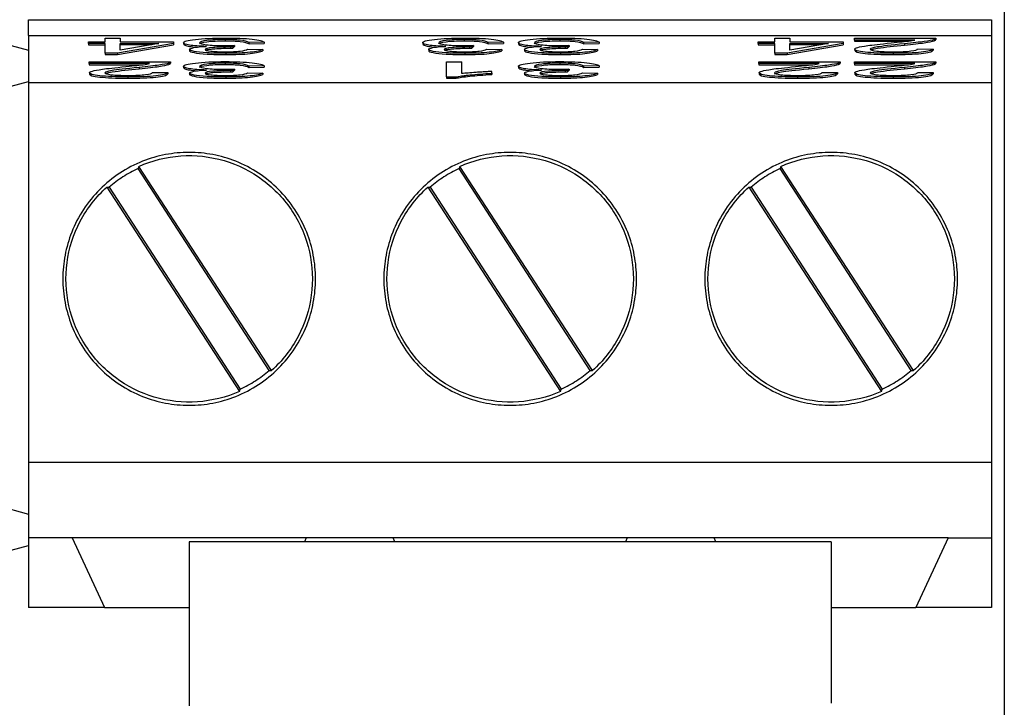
# Model space of a CAD drawing. Header units: millimetres. Extents: x 0 to 432, y 0 to 279.
# Tile 19 of 35: x 275 to 290, y 150 to 161. Entities that reach past the tile are written whole.
import ezdxf

# ---------------------------------------------------------------- set-up
doc = ezdxf.new("R2010")
doc.units = ezdxf.units.MM
doc.linetypes.add('SLD-Solid', pattern=[0])
doc.layers.add('DIMENSIONS', color=140, linetype='SLD-Solid', lineweight=25)
doc.styles.add('SLDTEXTSTYLE0', font='GOTHIC.TTF', dxfattribs={"width": 0.913})
doc.dimstyles.new('SLDDIMSTYLE0', dxfattribs={"dimtxt": 3.5, "dimasz": 3.5, "dimexe": 0, "dimexo": 0.0625, "dimgap": 0.875, "dimtad": 0, "dimtih": 1, "dimtoh": 1, "dimdec": 1, "dimrnd": 1e-09, "dimzin": 12, "dimdsep": 46, "dimtxsty": 'SLDTEXTSTYLE0', "dimsah": 1, "dimcen": 0.09, "dimadec": 0, "dimazin": 3, "dimtfac": 1, "dimtdec": 1, "dimtofl": 0, "dimtmove": 0, "dimatfit": 3, "dimfxl": 0, "dimfrac": 2, "dimtolj": 1, "dimtzin": 12, "dimarcsym": 0})

# ---------------------------------------------------------------- blocks, each defined once
blk = doc.blocks.new('_D_8')
at = {"layer": 'DIMENSIONS', "color": 140}
for p, q in [((276.147, 166.549), (230.039, 166.549)), ((233.214, 166.549), (233.214, 119.458)), ((228.688, 113.138), (227.622, 113.138)), ((227.622, 113.138), (227.622, 107.581)), ((237.739, 113.138), (238.806, 113.138)), ((238.806, 113.138), (238.806, 107.581)), ((227.622, 107.581), (228.688, 107.581)), ((238.806, 107.581), (237.739, 107.581)), ((233.214, 59.78), (233.214, 106.87)), ((272.647, 59.78), (230.039, 59.78))]:
    blk.add_line(p, q, dxfattribs=at)
for points in [[(233.214, 166.549), (232.214, 163.049), (234.214, 163.049)], [(233.214, 59.78), (234.214, 63.28), (232.214, 63.28)]]:
    blk.add_solid(points, dxfattribs=at)
at = {"layer": 'DIMENSIONS', "color": 140, "char_height": 3.5, "attachment_point": 1, "style": 'SLDTEXTSTYLE0'}
for s, insert in [('106.8', (227.395, 118.319)), ('4.20', (228.688, 112.052))]:
    blk.add_mtext(s, dxfattribs=dict(at, insert=insert))

msp = doc.modelspace()

# ---------------------------------------------------------------- linework, layer by layer
for p, q in [((274.827, 161.22), (290.067, 161.22)), ((274.827, 160.97), (274.827, 161.22)), ((290.067, 161.22), (290.067, 160.97)), ((274.827, 160.97), (290.067, 160.97)), ((274.827, 160.97), (274.827, 160.221)), ((290.067, 160.97), (290.067, 160.221)), ((274.227, 160.9), (274.827, 160.739)), ((275.773, 160.842), (275.773, 160.869)), ((275.773, 160.869), (276.037, 160.869)), ((276.037, 160.842), (275.773, 160.842)), ((275.773, 160.842), (275.773, 160.823)), ((275.773, 160.823), (276.037, 160.823)), ((276.037, 160.869), (276.037, 160.926)), ((276.037, 160.926), (276.276, 160.926)), ((276.037, 160.688), (276.037, 160.842)), ((277.122, 160.842), (276.233, 160.688)), ((276.233, 160.669), (277.122, 160.823)), ((276.276, 160.926), (276.276, 160.869)), ((276.276, 160.869), (277.122, 160.869)), ((276.276, 160.842), (276.887, 160.842)), ((276.276, 160.735), (276.276, 160.842)), ((276.887, 160.842), (276.276, 160.735)), ((276.774, 160.823), (276.276, 160.823)), ((277.122, 160.869), (277.122, 160.842)), ((277.122, 160.842), (277.122, 160.823)), ((277.279, 160.856), (277.279, 160.836)), ((277.935, 160.906), (277.935, 160.886)), ((278.083, 160.813), (278.058, 160.788)), ((278.083, 160.813), (278.083, 160.794)), ((278.556, 160.863), (278.316, 160.859)), ((278.316, 160.839), (278.316, 160.859)), ((278.316, 160.839), (278.556, 160.843)), ((278.556, 160.863), (278.556, 160.843)), ((281.063, 160.856), (281.063, 160.836)), ((281.719, 160.906), (281.719, 160.886)), ((281.867, 160.813), (281.842, 160.788)), ((281.867, 160.813), (281.867, 160.794)), ((282.34, 160.863), (282.101, 160.859)), ((282.101, 160.839), (282.101, 160.859)), ((282.101, 160.839), (282.34, 160.843)), ((282.34, 160.863), (282.34, 160.843)), ((282.578, 160.856), (282.578, 160.836)), ((283.233, 160.906), (283.233, 160.886)), ((283.382, 160.813), (283.356, 160.788)), ((283.382, 160.813), (283.382, 160.794)), ((283.854, 160.863), (283.615, 160.859)), ((283.615, 160.839), (283.615, 160.859)), ((283.615, 160.839), (283.854, 160.843)), ((283.854, 160.863), (283.854, 160.843)), ((286.371, 160.842), (286.371, 160.869)), ((286.371, 160.869), (286.634, 160.869)), ((286.634, 160.842), (286.371, 160.842)), ((286.371, 160.842), (286.371, 160.823)), ((286.371, 160.823), (286.634, 160.823)), ((286.634, 160.869), (286.634, 160.926)), ((286.634, 160.926), (286.873, 160.926)), ((286.634, 160.688), (286.634, 160.842)), ((287.719, 160.842), (286.83, 160.688)), ((286.83, 160.669), (287.719, 160.823)), ((286.873, 160.926), (286.873, 160.869)), ((286.873, 160.869), (287.719, 160.869)), ((286.873, 160.842), (287.484, 160.842)), ((286.873, 160.735), (286.873, 160.842)), ((287.484, 160.842), (286.873, 160.735)), ((287.371, 160.823), (286.873, 160.823)), ((287.719, 160.869), (287.719, 160.842)), ((287.719, 160.842), (287.719, 160.823)), ((287.897, 160.898), (287.897, 160.926)), ((287.897, 160.926), (289.186, 160.926)), ((288.853, 160.898), (287.897, 160.898)), ((287.897, 160.898), (287.897, 160.878)), ((287.897, 160.878), (288.717, 160.878)), ((288.686, 160.838), (288.686, 160.818)), ((289.157, 160.906), (289.157, 160.886)), ((289.186, 160.926), (289.186, 160.906)), ((276.233, 160.688), (276.037, 160.688)), ((276.037, 160.688), (276.037, 160.669)), ((276.037, 160.669), (276.233, 160.669)), ((276.233, 160.688), (276.233, 160.669)), ((277.374, 160.749), (277.374, 160.729)), ((277.945, 160.688), (277.945, 160.668)), ((278.019, 160.788), (278.019, 160.768)), ((278.058, 160.768), (278.083, 160.794)), ((278.058, 160.788), (278.058, 160.768)), ((278.293, 160.754), (278.532, 160.749)), ((278.532, 160.749), (278.532, 160.729)), ((281.158, 160.749), (281.158, 160.729)), ((281.729, 160.688), (281.729, 160.668)), ((281.803, 160.788), (281.803, 160.768)), ((281.842, 160.768), (281.867, 160.794)), ((281.842, 160.788), (281.842, 160.768)), ((282.077, 160.754), (282.316, 160.749)), ((282.316, 160.749), (282.316, 160.729)), ((282.673, 160.749), (282.673, 160.729)), ((283.244, 160.688), (283.244, 160.668)), ((283.318, 160.788), (283.318, 160.768)), ((283.356, 160.768), (283.382, 160.794)), ((283.356, 160.788), (283.356, 160.768)), ((283.591, 160.754), (283.831, 160.749)), ((283.831, 160.749), (283.831, 160.729)), ((286.634, 160.688), (286.634, 160.669)), ((286.83, 160.688), (286.634, 160.688)), ((286.634, 160.669), (286.83, 160.669)), ((286.83, 160.688), (286.83, 160.669)), ((287.9, 160.753), (287.9, 160.734)), ((288.508, 160.688), (288.508, 160.668)), ((288.894, 160.759), (289.141, 160.756)), ((289.141, 160.756), (289.141, 160.736)), ((275.785, 160.524), (275.785, 160.552)), ((275.785, 160.552), (277.074, 160.552)), ((276.741, 160.524), (275.785, 160.524)), ((275.785, 160.524), (275.785, 160.504)), ((275.785, 160.504), (276.605, 160.504)), ((277.046, 160.532), (277.046, 160.512)), ((277.074, 160.552), (277.074, 160.532)), ((277.935, 160.532), (277.935, 160.512)), ((281.441, 160.314), (281.441, 160.552)), ((281.441, 160.552), (281.68, 160.552)), ((281.68, 160.366), (281.68, 160.552)), ((283.233, 160.532), (283.233, 160.512)), ((286.383, 160.524), (286.383, 160.552)), ((286.383, 160.552), (287.671, 160.552)), ((287.338, 160.524), (286.383, 160.524)), ((286.383, 160.524), (286.383, 160.504)), ((286.383, 160.504), (287.202, 160.504)), ((287.643, 160.532), (287.643, 160.512)), ((287.671, 160.552), (287.671, 160.532)), ((287.897, 160.524), (287.897, 160.552)), ((287.897, 160.552), (289.186, 160.552)), ((288.853, 160.524), (287.897, 160.524)), ((287.897, 160.524), (287.897, 160.504)), ((287.897, 160.504), (288.717, 160.504)), ((289.157, 160.532), (289.157, 160.512)), ((289.186, 160.552), (289.186, 160.532)), ((275.788, 160.379), (275.788, 160.36)), ((276.575, 160.464), (276.575, 160.444)), ((276.783, 160.385), (277.029, 160.382)), ((277.029, 160.382), (277.029, 160.362)), ((277.279, 160.482), (277.279, 160.462)), ((277.374, 160.375), (277.374, 160.355)), ((278.019, 160.414), (278.019, 160.394)), ((278.083, 160.439), (278.058, 160.414)), ((278.058, 160.394), (278.083, 160.42)), ((278.058, 160.414), (278.058, 160.394)), ((278.083, 160.439), (278.083, 160.42)), ((278.293, 160.38), (278.532, 160.375)), ((278.556, 160.489), (278.316, 160.485)), ((278.316, 160.465), (278.316, 160.485)), ((278.316, 160.465), (278.556, 160.469)), ((278.532, 160.375), (278.532, 160.355)), ((278.556, 160.489), (278.556, 160.469)), ((282.159, 160.373), (282.159, 160.401)), ((282.159, 160.373), (282.159, 160.353)), ((282.578, 160.482), (282.578, 160.462)), ((282.673, 160.375), (282.673, 160.355)), ((283.318, 160.414), (283.318, 160.394)), ((283.382, 160.439), (283.356, 160.414)), ((283.356, 160.394), (283.382, 160.42)), ((283.356, 160.414), (283.356, 160.394)), ((283.382, 160.439), (283.382, 160.42)), ((283.591, 160.38), (283.831, 160.375)), ((283.854, 160.489), (283.615, 160.485)), ((283.615, 160.465), (283.615, 160.485)), ((283.615, 160.465), (283.854, 160.469)), ((283.831, 160.375), (283.831, 160.355)), ((283.854, 160.489), (283.854, 160.469)), ((286.386, 160.379), (286.386, 160.36)), ((287.172, 160.464), (287.172, 160.444)), ((287.38, 160.385), (287.627, 160.382)), ((287.627, 160.382), (287.627, 160.362)), ((287.9, 160.379), (287.9, 160.36)), ((288.686, 160.464), (288.686, 160.444)), ((288.894, 160.385), (289.141, 160.382)), ((289.141, 160.382), (289.141, 160.362)), ((274.227, 160.08), (274.827, 160.24)), ((274.827, 160.221), (274.827, 154.221)), ((290.067, 160.221), (274.827, 160.221)), ((276.396, 160.314), (276.396, 160.294)), ((277.945, 160.314), (277.945, 160.294)), ((281.441, 160.314), (281.441, 160.294)), ((281.441, 160.314), (281.595, 160.314)), ((281.441, 160.294), (281.595, 160.294)), ((281.595, 160.314), (281.595, 160.294)), ((283.244, 160.314), (283.244, 160.294)), ((286.993, 160.314), (286.993, 160.294)), ((288.508, 160.314), (288.508, 160.294)), ((290.067, 160.221), (290.067, 154.221)), ((276.57, 158.899), (276.56, 158.866)), ((278.634, 155.672), (276.56, 158.866)), ((278.668, 155.667), (276.57, 158.899)), ((281.65, 158.899), (281.64, 158.866)), ((283.714, 155.672), (281.64, 158.866)), ((283.748, 155.667), (281.65, 158.899)), ((286.73, 158.899), (286.72, 158.866)), ((288.794, 155.672), (286.72, 158.866)), ((288.828, 155.667), (286.73, 158.899)), ((276.066, 158.572), (278.165, 155.34)), ((276.101, 158.568), (278.175, 155.373)), ((281.146, 158.572), (283.245, 155.34)), ((281.181, 158.568), (283.255, 155.373)), ((286.226, 158.572), (288.325, 155.34)), ((286.261, 158.568), (288.335, 155.373)), ((278.634, 155.672), (278.668, 155.667)), ((283.714, 155.672), (283.748, 155.667)), ((288.794, 155.672), (288.828, 155.667)), ((278.165, 155.34), (278.175, 155.373)), ((283.245, 155.34), (283.255, 155.373)), ((288.325, 155.34), (288.335, 155.373)), ((274.827, 154.221), (290.067, 154.221)), ((274.827, 154.221), (274.827, 153.02)), ((290.067, 154.221), (290.067, 153.02)), ((274.227, 153.56), (274.827, 153.399)), ((275.514, 153.02), (274.827, 153.02)), ((274.827, 153.02), (274.827, 151.92)), ((279.22, 153.02), (275.514, 153.02)), ((275.514, 153.02), (276.027, 151.92)), ((279.22, 153.02), (279.192, 152.96)), ((280.594, 153.02), (279.22, 153.02)), ((284.3, 153.02), (280.594, 153.02)), ((280.622, 152.96), (280.594, 153.02)), ((284.3, 153.02), (284.272, 152.96)), ((285.674, 153.02), (284.3, 153.02)), ((289.38, 153.02), (285.674, 153.02)), ((285.702, 152.96), (285.674, 153.02)), ((289.38, 153.02), (288.867, 151.92)), ((289.38, 153.02), (290.067, 153.02)), ((290.067, 153.02), (290.067, 151.92)), ((274.227, 152.74), (274.827, 152.9)), ((287.527, 152.96), (277.367, 152.96)), ((277.367, 152.96), (277.367, 150.363)), ((287.527, 152.96), (287.527, 150.406)), ((276.027, 151.92), (274.827, 151.92)), ((276.027, 151.92), (277.367, 151.92)), ((287.527, 151.92), (288.867, 151.92)), ((290.067, 151.92), (288.867, 151.92))]:
    msp.add_line(p, q)
for points, knots in [([(290.267, 163.127), (290.267, 146.363), (290.267, 129.421), (290.267, 95.538), (290.267, 78.596), (290.267, 61.832)], [0, 0, 0, 0, 0.5, 0.5, 1, 1, 1, 1]), ([(277.279, 160.856), (277.279, 160.876), (277.341, 160.894), (277.59, 160.923), (277.747, 160.93), (277.936, 160.93)], [-2, -2, -2, -2, -1, -1, 0, 0, 0, 0]), ([(277.643, 160.797), (277.527, 160.801), (277.438, 160.807), (277.311, 160.828), (277.279, 160.84), (277.279, 160.856)], [-2, -2, -2, -2, -1, -1, 0, 0, 0, 0]), ([(277.279, 160.836), (277.283, 160.829), (277.29, 160.815), (277.367, 160.797), (277.443, 160.787), (277.494, 160.785), (277.497, 160.785)], [0, 0, 0, 0, 0.350793, 0.670928, 0.982559, 1, 1, 1, 1]), ([(277.935, 160.906), (277.822, 160.906), (277.726, 160.901), (277.572, 160.882), (277.533, 160.87), (277.533, 160.856)], [-2, -2, -2, -2, -1, -1, 0, 0, 0, 0]), ([(277.533, 160.837), (277.533, 160.851), (277.572, 160.862), (277.726, 160.881), (277.822, 160.886), (277.935, 160.886)], [-2, -2, -2, -2, -1, -1, 0, 0, 0, 0]), ([(277.533, 160.856), (277.533, 160.843), (277.569, 160.832), (277.713, 160.815), (277.804, 160.81), (277.915, 160.81)], [-2, -2, -2, -2, -1, -1, 0, 0, 0, 0]), ([(278.316, 160.859), (278.289, 160.876), (278.242, 160.888), (278.11, 160.902), (278.03, 160.906), (277.935, 160.906)], [-2, -2, -2, -2, -1, -1, 0, 0, 0, 0]), ([(277.935, 160.886), (278.03, 160.886), (278.11, 160.882), (278.242, 160.868), (278.289, 160.856), (278.316, 160.839)], [-2, -2, -2, -2, -1, -1, 0, 0, 0, 0]), ([(277.936, 160.93), (278.107, 160.93), (278.25, 160.924), (278.476, 160.899), (278.54, 160.883), (278.556, 160.863)], [-2, -2, -2, -2, -1, -1, 0, 0, 0, 0]), ([(281.063, 160.856), (281.063, 160.876), (281.125, 160.894), (281.374, 160.923), (281.531, 160.93), (281.72, 160.93)], [-2, -2, -2, -2, -1, -1, 0, 0, 0, 0]), ([(281.427, 160.797), (281.311, 160.801), (281.222, 160.807), (281.095, 160.828), (281.063, 160.84), (281.063, 160.856)], [-2, -2, -2, -2, -1, -1, 0, 0, 0, 0]), ([(281.063, 160.836), (281.067, 160.829), (281.074, 160.815), (281.151, 160.797), (281.227, 160.787), (281.278, 160.785), (281.281, 160.785)], [0, 0, 0, 0, 0.350793, 0.670927, 0.982559, 1, 1, 1, 1]), ([(281.719, 160.906), (281.606, 160.906), (281.511, 160.901), (281.356, 160.882), (281.317, 160.87), (281.317, 160.856)], [-2, -2, -2, -2, -1, -1, 0, 0, 0, 0]), ([(281.317, 160.837), (281.317, 160.851), (281.356, 160.862), (281.511, 160.881), (281.606, 160.886), (281.719, 160.886)], [-2, -2, -2, -2, -1, -1, 0, 0, 0, 0]), ([(281.317, 160.856), (281.317, 160.843), (281.353, 160.832), (281.497, 160.815), (281.588, 160.81), (281.699, 160.81)], [-2, -2, -2, -2, -1, -1, 0, 0, 0, 0]), ([(282.101, 160.859), (282.073, 160.876), (282.026, 160.888), (281.894, 160.902), (281.814, 160.906), (281.719, 160.906)], [-2, -2, -2, -2, -1, -1, 0, 0, 0, 0]), ([(281.719, 160.886), (281.814, 160.886), (281.894, 160.882), (282.026, 160.868), (282.073, 160.856), (282.101, 160.839)], [-2, -2, -2, -2, -1, -1, 0, 0, 0, 0]), ([(281.72, 160.93), (281.891, 160.93), (282.034, 160.924), (282.26, 160.899), (282.324, 160.883), (282.34, 160.863)], [-2, -2, -2, -2, -1, -1, 0, 0, 0, 0]), ([(282.578, 160.856), (282.578, 160.876), (282.64, 160.894), (282.889, 160.923), (283.045, 160.93), (283.235, 160.93)], [-2, -2, -2, -2, -1, -1, 0, 0, 0, 0]), ([(282.942, 160.797), (282.826, 160.801), (282.736, 160.807), (282.609, 160.828), (282.578, 160.84), (282.578, 160.856)], [-2, -2, -2, -2, -1, -1, 0, 0, 0, 0]), ([(282.578, 160.836), (282.581, 160.829), (282.589, 160.815), (282.666, 160.797), (282.742, 160.787), (282.792, 160.785), (282.795, 160.785)], [0, 0, 0, 0, 0.350793, 0.670927, 0.982559, 1, 1, 1, 1]), ([(283.233, 160.906), (283.12, 160.906), (283.025, 160.901), (282.87, 160.882), (282.832, 160.87), (282.832, 160.856)], [-2, -2, -2, -2, -1, -1, 0, 0, 0, 0]), ([(282.832, 160.837), (282.832, 160.851), (282.87, 160.862), (283.025, 160.881), (283.12, 160.886), (283.233, 160.886)], [-2, -2, -2, -2, -1, -1, 0, 0, 0, 0]), ([(282.832, 160.856), (282.832, 160.843), (282.868, 160.832), (283.011, 160.815), (283.103, 160.81), (283.214, 160.81)], [-2, -2, -2, -2, -1, -1, 0, 0, 0, 0]), ([(283.615, 160.859), (283.587, 160.876), (283.541, 160.888), (283.409, 160.902), (283.328, 160.906), (283.233, 160.906)], [-2, -2, -2, -2, -1, -1, 0, 0, 0, 0]), ([(283.233, 160.886), (283.328, 160.886), (283.409, 160.882), (283.541, 160.868), (283.587, 160.856), (283.615, 160.839)], [-2, -2, -2, -2, -1, -1, 0, 0, 0, 0]), ([(283.235, 160.93), (283.406, 160.93), (283.548, 160.924), (283.774, 160.899), (283.839, 160.883), (283.854, 160.863)], [-2, -2, -2, -2, -1, -1, 0, 0, 0, 0]), ([(287.9, 160.753), (287.9, 160.763), (287.916, 160.772), (287.979, 160.791), (288.032, 160.8), (288.181, 160.821), (288.304, 160.835), (288.475, 160.852)], [-3, -3, -3, -3, -2, -2, -1, -1, 0, 0, 0, 0]), ([(288.686, 160.838), (288.475, 160.817), (288.333, 160.8), (288.184, 160.776), (288.147, 160.764), (288.147, 160.753)], [-2, -2, -2, -2, -1, -1, 0, 0, 0, 0]), ([(288.161, 160.741), (288.164, 160.744), (288.177, 160.754), (288.338, 160.783), (288.534, 160.803), (288.686, 160.818)], [0, 0, 0, 0, 0.086282, 0.289311, 1, 1, 1, 1]), ([(288.475, 160.852), (288.619, 160.867), (288.711, 160.877), (288.792, 160.887), (288.826, 160.893), (288.853, 160.898)], [-2, -2, -2, -2, -1, -1, 0, 0, 0, 0]), ([(289.157, 160.906), (289.125, 160.895), (289.072, 160.885), (288.928, 160.864), (288.823, 160.852), (288.686, 160.838)], [-2, -2, -2, -2, -1, -1, 0, 0, 0, 0]), ([(288.686, 160.818), (288.823, 160.832), (288.928, 160.844), (289.072, 160.865), (289.125, 160.875), (289.157, 160.886)], [-2, -2, -2, -2, -1, -1, 0, 0, 0, 0]), ([(277.374, 160.749), (277.374, 160.759), (277.397, 160.769), (277.487, 160.786), (277.554, 160.792), (277.643, 160.797)], [-2, -2, -2, -2, -1, -1, 0, 0, 0, 0]), ([(277.945, 160.688), (277.839, 160.688), (277.741, 160.69), (277.562, 160.701), (277.493, 160.709), (277.398, 160.728), (277.374, 160.738), (277.374, 160.749)], [-3, -3, -3, -3, -2, -2, -1, -1, 0, 0, 0, 0]), ([(277.374, 160.729), (277.374, 160.719), (277.398, 160.708), (277.493, 160.689), (277.562, 160.682), (277.741, 160.67), (277.839, 160.668), (277.945, 160.668)], [-3, -3, -3, -3, -2, -2, -1, -1, 0, 0, 0, 0]), ([(278.019, 160.788), (277.917, 160.788), (277.825, 160.785), (277.662, 160.772), (277.621, 160.762), (277.621, 160.749)], [-2, -2, -2, -2, -1, -1, 0, 0, 0, 0]), ([(277.621, 160.749), (277.621, 160.738), (277.651, 160.729), (277.77, 160.715), (277.846, 160.711), (277.94, 160.711)], [-2, -2, -2, -2, -1, -1, 0, 0, 0, 0]), ([(277.626, 160.735), (277.627, 160.736), (277.629, 160.74), (277.649, 160.746), (277.688, 160.753), (277.761, 160.761), (277.873, 160.767), (277.97, 160.768), (278.019, 160.768)], [0, 0, 0, 0, 0.049235, 0.183215, 0.312653, 0.446967, 0.71898, 1, 1, 1, 1]), ([(277.94, 160.711), (278.034, 160.711), (278.111, 160.715), (278.235, 160.729), (278.275, 160.74), (278.293, 160.754)], [-2, -2, -2, -2, -1, -1, 0, 0, 0, 0]), ([(278.532, 160.749), (278.502, 160.73), (278.436, 160.714), (278.229, 160.693), (278.099, 160.688), (277.945, 160.688)], [-2, -2, -2, -2, -1, -1, 0, 0, 0, 0]), ([(277.945, 160.668), (278.099, 160.668), (278.229, 160.673), (278.436, 160.695), (278.502, 160.71), (278.532, 160.729)], [-2, -2, -2, -2, -1, -1, 0, 0, 0, 0]), ([(281.158, 160.749), (281.158, 160.759), (281.181, 160.769), (281.271, 160.786), (281.338, 160.792), (281.427, 160.797)], [-2, -2, -2, -2, -1, -1, 0, 0, 0, 0]), ([(281.729, 160.688), (281.623, 160.688), (281.525, 160.69), (281.346, 160.701), (281.277, 160.709), (281.182, 160.728), (281.158, 160.738), (281.158, 160.749)], [-3, -3, -3, -3, -2, -2, -1, -1, 0, 0, 0, 0]), ([(281.158, 160.729), (281.158, 160.719), (281.182, 160.708), (281.277, 160.689), (281.346, 160.682), (281.525, 160.67), (281.623, 160.668), (281.729, 160.668)], [-3, -3, -3, -3, -2, -2, -1, -1, 0, 0, 0, 0]), ([(281.803, 160.788), (281.701, 160.788), (281.609, 160.785), (281.446, 160.772), (281.405, 160.762), (281.405, 160.749)], [-2, -2, -2, -2, -1, -1, 0, 0, 0, 0]), ([(281.405, 160.749), (281.405, 160.738), (281.435, 160.729), (281.554, 160.715), (281.63, 160.711), (281.725, 160.711)], [-2, -2, -2, -2, -1, -1, 0, 0, 0, 0]), ([(281.41, 160.735), (281.411, 160.736), (281.413, 160.74), (281.433, 160.746), (281.472, 160.753), (281.545, 160.761), (281.657, 160.767), (281.754, 160.768), (281.803, 160.768)], [0, 0, 0, 0, 0.0492352, 0.1832148, 0.3126528, 0.4469668, 0.71898, 1, 1, 1, 1]), ([(281.725, 160.711), (281.818, 160.711), (281.895, 160.715), (282.019, 160.729), (282.059, 160.74), (282.077, 160.754)], [-2, -2, -2, -2, -1, -1, 0, 0, 0, 0]), ([(282.316, 160.749), (282.286, 160.73), (282.22, 160.714), (282.013, 160.693), (281.884, 160.688), (281.729, 160.688)], [-2, -2, -2, -2, -1, -1, 0, 0, 0, 0]), ([(281.729, 160.668), (281.884, 160.668), (282.013, 160.673), (282.22, 160.695), (282.286, 160.71), (282.316, 160.729)], [-2, -2, -2, -2, -1, -1, 0, 0, 0, 0]), ([(282.673, 160.749), (282.673, 160.759), (282.695, 160.769), (282.785, 160.786), (282.853, 160.792), (282.942, 160.797)], [-2, -2, -2, -2, -1, -1, 0, 0, 0, 0]), ([(283.244, 160.688), (283.137, 160.688), (283.04, 160.69), (282.86, 160.701), (282.792, 160.709), (282.697, 160.728), (282.673, 160.738), (282.673, 160.749)], [-3, -3, -3, -3, -2, -2, -1, -1, 0, 0, 0, 0]), ([(282.673, 160.729), (282.673, 160.719), (282.697, 160.708), (282.792, 160.689), (282.86, 160.682), (283.04, 160.67), (283.137, 160.668), (283.244, 160.668)], [-3, -3, -3, -3, -2, -2, -1, -1, 0, 0, 0, 0]), ([(283.318, 160.788), (283.216, 160.788), (283.124, 160.785), (282.96, 160.772), (282.919, 160.762), (282.919, 160.749)], [-2, -2, -2, -2, -1, -1, 0, 0, 0, 0]), ([(282.919, 160.749), (282.919, 160.738), (282.949, 160.729), (283.068, 160.715), (283.145, 160.711), (283.239, 160.711)], [-2, -2, -2, -2, -1, -1, 0, 0, 0, 0]), ([(282.925, 160.735), (282.925, 160.736), (282.928, 160.74), (282.948, 160.746), (282.986, 160.753), (283.06, 160.761), (283.171, 160.767), (283.268, 160.768), (283.318, 160.768)], [0, 0, 0, 0, 0.049235, 0.183215, 0.312653, 0.446967, 0.71898, 1, 1, 1, 1]), ([(283.239, 160.711), (283.332, 160.711), (283.41, 160.715), (283.534, 160.729), (283.573, 160.74), (283.591, 160.754)], [-2, -2, -2, -2, -1, -1, 0, 0, 0, 0]), ([(283.831, 160.749), (283.801, 160.73), (283.734, 160.714), (283.527, 160.693), (283.398, 160.688), (283.244, 160.688)], [-2, -2, -2, -2, -1, -1, 0, 0, 0, 0]), ([(283.244, 160.668), (283.398, 160.668), (283.527, 160.673), (283.734, 160.695), (283.801, 160.71), (283.831, 160.729)], [-2, -2, -2, -2, -1, -1, 0, 0, 0, 0]), ([(288.508, 160.688), (288.321, 160.688), (288.173, 160.694), (287.955, 160.719), (287.9, 160.735), (287.9, 160.753)], [-2, -2, -2, -2, -1, -1, 0, 0, 0, 0]), ([(287.9, 160.734), (287.9, 160.715), (287.955, 160.699), (288.173, 160.674), (288.321, 160.668), (288.508, 160.668)], [-2, -2, -2, -2, -1, -1, 0, 0, 0, 0]), ([(288.147, 160.753), (288.147, 160.741), (288.181, 160.731), (288.316, 160.716), (288.405, 160.712), (288.514, 160.712)], [-2, -2, -2, -2, -1, -1, 0, 0, 0, 0]), ([(289.141, 160.756), (289.124, 160.734), (289.061, 160.717), (288.841, 160.693), (288.693, 160.688), (288.508, 160.688)], [-2, -2, -2, -2, -1, -1, 0, 0, 0, 0]), ([(288.508, 160.668), (288.693, 160.668), (288.841, 160.674), (289.061, 160.697), (289.124, 160.714), (289.141, 160.736)], [-2, -2, -2, -2, -1, -1, 0, 0, 0, 0]), ([(288.514, 160.712), (288.629, 160.712), (288.721, 160.716), (288.858, 160.733), (288.893, 160.744), (288.894, 160.759)], [-2, -2, -2, -2, -1, -1, 0, 0, 0, 0]), ([(276.364, 160.478), (276.507, 160.493), (276.599, 160.503), (276.681, 160.513), (276.714, 160.519), (276.741, 160.524)], [-2, -2, -2, -2, -1, -1, 0, 0, 0, 0]), ([(277.046, 160.532), (277.013, 160.521), (276.961, 160.511), (276.816, 160.49), (276.711, 160.478), (276.575, 160.464)], [-2, -2, -2, -2, -1, -1, 0, 0, 0, 0]), ([(276.575, 160.444), (276.711, 160.458), (276.816, 160.47), (276.961, 160.491), (277.013, 160.501), (277.046, 160.512)], [-2, -2, -2, -2, -1, -1, 0, 0, 0, 0]), ([(277.279, 160.482), (277.279, 160.502), (277.341, 160.52), (277.59, 160.549), (277.747, 160.556), (277.936, 160.556)], [-2, -2, -2, -2, -1, -1, 0, 0, 0, 0]), ([(277.935, 160.532), (277.822, 160.532), (277.726, 160.527), (277.572, 160.508), (277.533, 160.496), (277.533, 160.482)], [-2, -2, -2, -2, -1, -1, 0, 0, 0, 0]), ([(277.533, 160.463), (277.533, 160.477), (277.572, 160.488), (277.726, 160.507), (277.822, 160.512), (277.935, 160.512)], [-2, -2, -2, -2, -1, -1, 0, 0, 0, 0]), ([(278.316, 160.485), (278.289, 160.502), (278.242, 160.514), (278.11, 160.528), (278.03, 160.532), (277.935, 160.532)], [-2, -2, -2, -2, -1, -1, 0, 0, 0, 0]), ([(277.935, 160.512), (278.03, 160.512), (278.11, 160.509), (278.242, 160.494), (278.289, 160.482), (278.316, 160.465)], [-2, -2, -2, -2, -1, -1, 0, 0, 0, 0]), ([(277.936, 160.556), (278.107, 160.556), (278.25, 160.55), (278.476, 160.525), (278.54, 160.509), (278.556, 160.489)], [-2, -2, -2, -2, -1, -1, 0, 0, 0, 0]), ([(282.578, 160.482), (282.578, 160.502), (282.64, 160.52), (282.889, 160.549), (283.045, 160.556), (283.235, 160.556)], [-2, -2, -2, -2, -1, -1, 0, 0, 0, 0]), ([(283.233, 160.532), (283.12, 160.532), (283.025, 160.527), (282.87, 160.508), (282.832, 160.496), (282.832, 160.482)], [-2, -2, -2, -2, -1, -1, 0, 0, 0, 0]), ([(282.832, 160.463), (282.832, 160.477), (282.87, 160.488), (283.025, 160.507), (283.12, 160.512), (283.233, 160.512)], [-2, -2, -2, -2, -1, -1, 0, 0, 0, 0]), ([(283.615, 160.485), (283.587, 160.502), (283.541, 160.514), (283.409, 160.528), (283.328, 160.532), (283.233, 160.532)], [-2, -2, -2, -2, -1, -1, 0, 0, 0, 0]), ([(283.233, 160.512), (283.328, 160.512), (283.409, 160.509), (283.541, 160.494), (283.587, 160.482), (283.615, 160.465)], [-2, -2, -2, -2, -1, -1, 0, 0, 0, 0]), ([(283.235, 160.556), (283.406, 160.556), (283.548, 160.55), (283.774, 160.525), (283.839, 160.509), (283.854, 160.489)], [-2, -2, -2, -2, -1, -1, 0, 0, 0, 0]), ([(286.961, 160.478), (287.104, 160.493), (287.197, 160.503), (287.278, 160.513), (287.311, 160.519), (287.338, 160.524)], [-2, -2, -2, -2, -1, -1, 0, 0, 0, 0]), ([(287.643, 160.532), (287.61, 160.521), (287.558, 160.511), (287.413, 160.49), (287.308, 160.478), (287.172, 160.464)], [-2, -2, -2, -2, -1, -1, 0, 0, 0, 0]), ([(287.172, 160.444), (287.308, 160.458), (287.413, 160.47), (287.558, 160.491), (287.61, 160.501), (287.643, 160.512)], [-2, -2, -2, -2, -1, -1, 0, 0, 0, 0]), ([(288.475, 160.478), (288.619, 160.493), (288.711, 160.503), (288.792, 160.513), (288.826, 160.519), (288.853, 160.524)], [-2, -2, -2, -2, -1, -1, 0, 0, 0, 0]), ([(289.157, 160.532), (289.125, 160.521), (289.072, 160.511), (288.928, 160.49), (288.823, 160.478), (288.686, 160.464)], [-2, -2, -2, -2, -1, -1, 0, 0, 0, 0]), ([(288.686, 160.444), (288.823, 160.458), (288.928, 160.47), (289.072, 160.491), (289.125, 160.501), (289.157, 160.512)], [-2, -2, -2, -2, -1, -1, 0, 0, 0, 0]), ([(275.788, 160.379), (275.788, 160.389), (275.804, 160.398), (275.868, 160.417), (275.921, 160.426), (276.069, 160.447), (276.192, 160.461), (276.364, 160.478)], [-3, -3, -3, -3, -2, -2, -1, -1, 0, 0, 0, 0]), ([(276.396, 160.314), (276.209, 160.314), (276.061, 160.32), (275.843, 160.345), (275.788, 160.361), (275.788, 160.379)], [-2, -2, -2, -2, -1, -1, 0, 0, 0, 0]), ([(275.788, 160.36), (275.788, 160.341), (275.843, 160.325), (276.061, 160.3), (276.209, 160.294), (276.396, 160.294)], [-2, -2, -2, -2, -1, -1, 0, 0, 0, 0]), ([(276.575, 160.464), (276.364, 160.443), (276.221, 160.426), (276.072, 160.402), (276.035, 160.39), (276.035, 160.379)], [-2, -2, -2, -2, -1, -1, 0, 0, 0, 0]), ([(276.035, 160.379), (276.035, 160.367), (276.069, 160.357), (276.205, 160.342), (276.293, 160.338), (276.402, 160.338)], [-2, -2, -2, -2, -1, -1, 0, 0, 0, 0]), ([(276.049, 160.367), (276.053, 160.37), (276.065, 160.38), (276.226, 160.409), (276.422, 160.429), (276.575, 160.444)], [0, 0, 0, 0, 0.086283, 0.289311, 1, 1, 1, 1]), ([(277.029, 160.382), (277.013, 160.36), (276.949, 160.343), (276.729, 160.319), (276.582, 160.314), (276.396, 160.314)], [-2, -2, -2, -2, -1, -1, 0, 0, 0, 0]), ([(276.396, 160.294), (276.582, 160.294), (276.729, 160.3), (276.949, 160.323), (277.013, 160.34), (277.029, 160.362)], [-2, -2, -2, -2, -1, -1, 0, 0, 0, 0]), ([(276.402, 160.338), (276.517, 160.338), (276.609, 160.342), (276.747, 160.359), (276.782, 160.37), (276.783, 160.385)], [-2, -2, -2, -2, -1, -1, 0, 0, 0, 0]), ([(277.643, 160.423), (277.527, 160.427), (277.438, 160.433), (277.311, 160.454), (277.279, 160.467), (277.279, 160.482)], [-2, -2, -2, -2, -1, -1, 0, 0, 0, 0]), ([(277.279, 160.462), (277.283, 160.455), (277.29, 160.441), (277.367, 160.424), (277.443, 160.413), (277.494, 160.411), (277.497, 160.411)], [0, 0, 0, 0, 0.350792, 0.670927, 0.982559, 1, 1, 1, 1]), ([(277.374, 160.375), (277.374, 160.385), (277.397, 160.395), (277.487, 160.412), (277.554, 160.418), (277.643, 160.423)], [-2, -2, -2, -2, -1, -1, 0, 0, 0, 0]), ([(277.945, 160.314), (277.839, 160.314), (277.741, 160.316), (277.562, 160.327), (277.493, 160.335), (277.398, 160.354), (277.374, 160.364), (277.374, 160.375)], [-3, -3, -3, -3, -2, -2, -1, -1, 0, 0, 0, 0]), ([(277.374, 160.355), (277.374, 160.345), (277.398, 160.334), (277.493, 160.315), (277.562, 160.308), (277.741, 160.296), (277.839, 160.294), (277.945, 160.294)], [-3, -3, -3, -3, -2, -2, -1, -1, 0, 0, 0, 0]), ([(277.533, 160.482), (277.533, 160.469), (277.569, 160.458), (277.713, 160.441), (277.804, 160.436), (277.915, 160.436)], [-2, -2, -2, -2, -1, -1, 0, 0, 0, 0]), ([(278.019, 160.414), (277.917, 160.414), (277.825, 160.411), (277.662, 160.398), (277.621, 160.388), (277.621, 160.375)], [-2, -2, -2, -2, -1, -1, 0, 0, 0, 0]), ([(277.621, 160.375), (277.621, 160.364), (277.651, 160.355), (277.77, 160.341), (277.846, 160.337), (277.94, 160.337)], [-2, -2, -2, -2, -1, -1, 0, 0, 0, 0]), ([(277.626, 160.361), (277.627, 160.362), (277.629, 160.366), (277.649, 160.372), (277.688, 160.379), (277.761, 160.387), (277.873, 160.393), (277.97, 160.394), (278.019, 160.394)], [0, 0, 0, 0, 0.049235, 0.183215, 0.312653, 0.446967, 0.71898, 1, 1, 1, 1]), ([(277.94, 160.337), (278.034, 160.337), (278.111, 160.341), (278.235, 160.355), (278.275, 160.366), (278.293, 160.38)], [-2, -2, -2, -2, -1, -1, 0, 0, 0, 0]), ([(278.532, 160.375), (278.502, 160.356), (278.436, 160.34), (278.229, 160.319), (278.099, 160.314), (277.945, 160.314)], [-2, -2, -2, -2, -1, -1, 0, 0, 0, 0]), ([(277.945, 160.294), (278.099, 160.294), (278.229, 160.299), (278.436, 160.321), (278.502, 160.336), (278.532, 160.355)], [-2, -2, -2, -2, -1, -1, 0, 0, 0, 0]), ([(281.595, 160.314), (281.607, 160.316), (281.631, 160.322), (281.68, 160.33), (281.739, 160.338), (281.833, 160.348), (281.97, 160.361), (282.095, 160.369), (282.159, 160.373)], [0, 0, 0, 0, 0.096572, 0.202466, 0.31879, 0.446379, 0.715916, 1, 1, 1, 1]), ([(281.595, 160.294), (281.637, 160.304), (281.708, 160.315), (281.908, 160.336), (282.025, 160.346), (282.159, 160.353)], [-2, -2, -2, -2, -1, -1, 0, 0, 0, 0]), ([(282.159, 160.401), (282.133, 160.4), (282.078, 160.397), (281.994, 160.392), (281.893, 160.385), (281.784, 160.377), (281.713, 160.37), (281.68, 160.366)], [0, 0, 0, 0, 0.149043, 0.315765, 0.500702, 0.769617, 1, 1, 1, 1]), ([(282.942, 160.423), (282.826, 160.427), (282.736, 160.433), (282.609, 160.454), (282.578, 160.467), (282.578, 160.482)], [-2, -2, -2, -2, -1, -1, 0, 0, 0, 0]), ([(282.578, 160.462), (282.581, 160.455), (282.589, 160.441), (282.666, 160.424), (282.742, 160.413), (282.792, 160.411), (282.795, 160.411)], [0, 0, 0, 0, 0.350792, 0.670927, 0.982559, 1, 1, 1, 1]), ([(282.673, 160.375), (282.673, 160.385), (282.695, 160.395), (282.785, 160.412), (282.853, 160.418), (282.942, 160.423)], [-2, -2, -2, -2, -1, -1, 0, 0, 0, 0]), ([(283.244, 160.314), (283.137, 160.314), (283.04, 160.316), (282.86, 160.327), (282.792, 160.335), (282.697, 160.354), (282.673, 160.364), (282.673, 160.375)], [-3, -3, -3, -3, -2, -2, -1, -1, 0, 0, 0, 0]), ([(282.673, 160.355), (282.673, 160.345), (282.697, 160.334), (282.792, 160.315), (282.86, 160.308), (283.04, 160.296), (283.137, 160.294), (283.244, 160.294)], [-3, -3, -3, -3, -2, -2, -1, -1, 0, 0, 0, 0]), ([(282.832, 160.482), (282.832, 160.469), (282.868, 160.458), (283.011, 160.441), (283.103, 160.436), (283.214, 160.436)], [-2, -2, -2, -2, -1, -1, 0, 0, 0, 0]), ([(283.318, 160.414), (283.216, 160.414), (283.124, 160.411), (282.96, 160.398), (282.919, 160.388), (282.919, 160.375)], [-2, -2, -2, -2, -1, -1, 0, 0, 0, 0]), ([(282.919, 160.375), (282.919, 160.364), (282.949, 160.355), (283.068, 160.341), (283.145, 160.337), (283.239, 160.337)], [-2, -2, -2, -2, -1, -1, 0, 0, 0, 0]), ([(282.925, 160.361), (282.925, 160.362), (282.928, 160.366), (282.948, 160.372), (282.986, 160.379), (283.06, 160.387), (283.171, 160.393), (283.268, 160.394), (283.318, 160.394)], [0, 0, 0, 0, 0.049235, 0.183215, 0.312653, 0.446967, 0.71898, 1, 1, 1, 1]), ([(283.239, 160.337), (283.332, 160.337), (283.41, 160.341), (283.534, 160.355), (283.573, 160.366), (283.591, 160.38)], [-2, -2, -2, -2, -1, -1, 0, 0, 0, 0]), ([(283.831, 160.375), (283.801, 160.356), (283.734, 160.34), (283.527, 160.319), (283.398, 160.314), (283.244, 160.314)], [-2, -2, -2, -2, -1, -1, 0, 0, 0, 0]), ([(283.244, 160.294), (283.398, 160.294), (283.527, 160.299), (283.734, 160.321), (283.801, 160.336), (283.831, 160.355)], [-2, -2, -2, -2, -1, -1, 0, 0, 0, 0]), ([(286.386, 160.379), (286.386, 160.389), (286.401, 160.398), (286.465, 160.417), (286.518, 160.426), (286.666, 160.447), (286.789, 160.461), (286.961, 160.478)], [-3, -3, -3, -3, -2, -2, -1, -1, 0, 0, 0, 0]), ([(286.993, 160.314), (286.806, 160.314), (286.658, 160.32), (286.44, 160.345), (286.386, 160.361), (286.386, 160.379)], [-2, -2, -2, -2, -1, -1, 0, 0, 0, 0]), ([(286.386, 160.36), (286.386, 160.341), (286.44, 160.325), (286.658, 160.3), (286.806, 160.294), (286.993, 160.294)], [-2, -2, -2, -2, -1, -1, 0, 0, 0, 0]), ([(287.172, 160.464), (286.961, 160.443), (286.818, 160.426), (286.669, 160.402), (286.632, 160.39), (286.632, 160.379)], [-2, -2, -2, -2, -1, -1, 0, 0, 0, 0]), ([(286.632, 160.359), (286.632, 160.37), (286.669, 160.382), (286.818, 160.406), (286.961, 160.423), (287.172, 160.444)], [-2, -2, -2, -2, -1, -1, 0, 0, 0, 0]), ([(286.632, 160.379), (286.632, 160.367), (286.666, 160.357), (286.802, 160.342), (286.89, 160.338), (286.999, 160.338)], [-2, -2, -2, -2, -1, -1, 0, 0, 0, 0]), ([(287.627, 160.382), (287.61, 160.36), (287.546, 160.343), (287.326, 160.319), (287.179, 160.314), (286.993, 160.314)], [-2, -2, -2, -2, -1, -1, 0, 0, 0, 0]), ([(286.993, 160.294), (287.179, 160.294), (287.326, 160.3), (287.546, 160.323), (287.61, 160.34), (287.627, 160.362)], [-2, -2, -2, -2, -1, -1, 0, 0, 0, 0]), ([(286.999, 160.338), (287.114, 160.338), (287.206, 160.342), (287.344, 160.359), (287.379, 160.37), (287.38, 160.385)], [-2, -2, -2, -2, -1, -1, 0, 0, 0, 0]), ([(287.9, 160.379), (287.9, 160.389), (287.916, 160.398), (287.979, 160.417), (288.032, 160.426), (288.181, 160.447), (288.304, 160.461), (288.475, 160.478)], [-3, -3, -3, -3, -2, -2, -1, -1, 0, 0, 0, 0]), ([(288.508, 160.314), (288.321, 160.314), (288.173, 160.32), (287.955, 160.345), (287.9, 160.361), (287.9, 160.379)], [-2, -2, -2, -2, -1, -1, 0, 0, 0, 0]), ([(287.9, 160.36), (287.9, 160.341), (287.955, 160.325), (288.173, 160.3), (288.321, 160.294), (288.508, 160.294)], [-2, -2, -2, -2, -1, -1, 0, 0, 0, 0]), ([(288.686, 160.464), (288.475, 160.443), (288.333, 160.426), (288.184, 160.402), (288.147, 160.39), (288.147, 160.379)], [-2, -2, -2, -2, -1, -1, 0, 0, 0, 0]), ([(288.147, 160.379), (288.147, 160.367), (288.181, 160.357), (288.316, 160.342), (288.405, 160.338), (288.514, 160.338)], [-2, -2, -2, -2, -1, -1, 0, 0, 0, 0]), ([(288.161, 160.367), (288.164, 160.37), (288.177, 160.38), (288.338, 160.409), (288.534, 160.429), (288.686, 160.444)], [0, 0, 0, 0, 0.086283, 0.289311, 1, 1, 1, 1]), ([(289.141, 160.382), (289.124, 160.36), (289.061, 160.343), (288.841, 160.319), (288.693, 160.314), (288.508, 160.314)], [-2, -2, -2, -2, -1, -1, 0, 0, 0, 0]), ([(288.508, 160.294), (288.693, 160.294), (288.841, 160.3), (289.061, 160.323), (289.124, 160.34), (289.141, 160.362)], [-2, -2, -2, -2, -1, -1, 0, 0, 0, 0]), ([(288.514, 160.338), (288.629, 160.338), (288.721, 160.342), (288.858, 160.359), (288.893, 160.37), (288.894, 160.385)], [-2, -2, -2, -2, -1, -1, 0, 0, 0, 0]), ([(277.367, 159.12), (277.493, 159.12), (277.744, 159.096), (278.118, 158.987), (278.473, 158.804), (278.791, 158.543), (279.051, 158.226), (279.235, 157.87), (279.344, 157.497), (279.379, 157.12), (279.344, 156.743), (279.235, 156.369), (279.051, 156.013), (278.791, 155.696), (278.474, 155.436), (278.118, 155.252), (277.745, 155.143), (277.368, 155.108), (276.99, 155.143), (276.617, 155.252), (276.261, 155.436), (275.944, 155.696), (275.683, 156.013), (275.5, 156.369), (275.391, 156.742), (275.356, 157.119), (275.391, 157.497), (275.5, 157.87), (275.683, 158.226), (275.944, 158.543), (276.261, 158.804), (276.617, 158.987), (276.99, 159.096), (277.242, 159.12), (277.367, 159.12)], [0, 0, 0, 0, 0.02999, 0.060002, 0.092479, 0.125, 0.157477, 0.189998, 0.219977, 0.25, 0.279979, 0.310002, 0.342479, 0.375, 0.407477, 0.439998, 0.469977, 0.5, 0.529979, 0.560002, 0.592479, 0.625, 0.657477, 0.689998, 0.719977, 0.75, 0.779979, 0.810002, 0.842479, 0.875, 0.907477, 0.939998, 0.969988, 1, 1, 1, 1]), ([(282.447, 159.12), (282.573, 159.12), (282.824, 159.096), (283.198, 158.987), (283.553, 158.804), (283.871, 158.543), (284.131, 158.226), (284.315, 157.87), (284.424, 157.497), (284.459, 157.12), (284.424, 156.743), (284.315, 156.369), (284.131, 156.013), (283.871, 155.696), (283.554, 155.436), (283.198, 155.252), (282.825, 155.143), (282.448, 155.108), (282.07, 155.143), (281.697, 155.252), (281.341, 155.436), (281.024, 155.696), (280.763, 156.013), (280.58, 156.369), (280.471, 156.742), (280.436, 157.119), (280.471, 157.497), (280.58, 157.87), (280.763, 158.226), (281.024, 158.543), (281.341, 158.804), (281.697, 158.987), (282.07, 159.096), (282.322, 159.12), (282.447, 159.12)], [0, 0, 0, 0, 0.02999, 0.060002, 0.092479, 0.125, 0.157477, 0.189998, 0.219977, 0.25, 0.279979, 0.310002, 0.342479, 0.375, 0.407477, 0.439998, 0.469977, 0.5, 0.529979, 0.560002, 0.592479, 0.625, 0.657477, 0.689998, 0.719977, 0.75, 0.779979, 0.810002, 0.842479, 0.875, 0.907477, 0.939998, 0.969988, 1, 1, 1, 1]), ([(287.527, 159.12), (287.653, 159.12), (287.904, 159.096), (288.278, 158.987), (288.633, 158.804), (288.951, 158.543), (289.211, 158.226), (289.395, 157.87), (289.504, 157.497), (289.539, 157.12), (289.504, 156.743), (289.395, 156.369), (289.211, 156.013), (288.951, 155.696), (288.634, 155.436), (288.278, 155.252), (287.905, 155.143), (287.528, 155.108), (287.15, 155.143), (286.777, 155.252), (286.421, 155.436), (286.104, 155.696), (285.843, 156.013), (285.66, 156.369), (285.551, 156.742), (285.516, 157.119), (285.551, 157.497), (285.66, 157.87), (285.843, 158.226), (286.104, 158.543), (286.421, 158.804), (286.777, 158.987), (287.15, 159.096), (287.402, 159.12), (287.527, 159.12)], [0, 0, 0, 0, 0.0299904, 0.0600016, 0.0924793, 0.1249996, 0.1574773, 0.1899976, 0.2199775, 0.2499996, 0.2799795, 0.3100016, 0.3424793, 0.3749996, 0.4074773, 0.4399976, 0.4699775, 0.4999996, 0.5299795, 0.5600016, 0.5924793, 0.6249996, 0.6574773, 0.6899976, 0.7199775, 0.7499996, 0.7799795, 0.8100016, 0.8424793, 0.8749996, 0.9074773, 0.9399976, 0.9699884, 1, 1, 1, 1]), ([(276.57, 158.899), (276.78, 158.993), (277.006, 159.05), (277.466, 159.081), (277.698, 159.055), (278.14, 158.925), (278.349, 158.82), (278.718, 158.545), (278.878, 158.375), (279.128, 157.989), (279.219, 157.773), (279.32, 157.324), (279.331, 157.091), (279.27, 156.634), (279.199, 156.412), (278.984, 156.005), (278.84, 155.821), (278.668, 155.667)], [0, 0, 0, 0, 0.125, 0.125, 0.25, 0.25, 0.375, 0.375, 0.5, 0.5, 0.625, 0.625, 0.75, 0.75, 0.875, 0.875, 1, 1, 1, 1]), ([(281.65, 158.899), (281.86, 158.993), (282.086, 159.05), (282.546, 159.081), (282.778, 159.055), (283.22, 158.925), (283.429, 158.82), (283.798, 158.545), (283.958, 158.375), (284.208, 157.989), (284.299, 157.773), (284.4, 157.324), (284.411, 157.091), (284.35, 156.634), (284.279, 156.412), (284.064, 156.005), (283.92, 155.821), (283.748, 155.667)], [0, 0, 0, 0, 0.125, 0.125, 0.25, 0.25, 0.375, 0.375, 0.5, 0.5, 0.625, 0.625, 0.75, 0.75, 0.875, 0.875, 1, 1, 1, 1]), ([(286.73, 158.899), (286.94, 158.993), (287.166, 159.05), (287.626, 159.081), (287.858, 159.055), (288.3, 158.925), (288.509, 158.82), (288.878, 158.545), (289.038, 158.375), (289.288, 157.989), (289.379, 157.773), (289.48, 157.324), (289.491, 157.091), (289.43, 156.634), (289.359, 156.412), (289.144, 156.005), (289, 155.821), (288.828, 155.667)], [0, 0, 0, 0, 0.125, 0.125, 0.25, 0.25, 0.375, 0.375, 0.5, 0.5, 0.625, 0.625, 0.75, 0.75, 0.875, 0.875, 1, 1, 1, 1]), ([(276.56, 158.866), (276.519, 158.846), (276.436, 158.806), (276.319, 158.734), (276.206, 158.656), (276.136, 158.597), (276.101, 158.568)], [0, 0, 0, 0, 0.250642, 0.5, 0.749358, 1, 1, 1, 1]), ([(281.64, 158.866), (281.599, 158.846), (281.516, 158.806), (281.399, 158.734), (281.286, 158.656), (281.216, 158.597), (281.181, 158.568)], [0, 0, 0, 0, 0.250642, 0.5, 0.749358, 1, 1, 1, 1]), ([(286.72, 158.866), (286.679, 158.846), (286.596, 158.806), (286.479, 158.734), (286.366, 158.656), (286.296, 158.597), (286.261, 158.568)], [0, 0, 0, 0, 0.2506419, 0.5, 0.7493581, 1, 1, 1, 1]), ([(278.165, 155.34), (277.955, 155.246), (277.728, 155.189), (277.269, 155.159), (277.037, 155.184), (276.595, 155.314), (276.386, 155.419), (276.017, 155.694), (275.857, 155.865), (275.607, 156.251), (275.516, 156.466), (275.415, 156.915), (275.404, 157.149), (275.465, 157.605), (275.536, 157.828), (275.751, 158.234), (275.895, 158.419), (276.066, 158.572)], [0, 0, 0, 0, 0.125, 0.125, 0.25, 0.25, 0.375, 0.375, 0.5, 0.5, 0.625, 0.625, 0.75, 0.75, 0.875, 0.875, 1, 1, 1, 1]), ([(283.245, 155.34), (283.035, 155.246), (282.808, 155.189), (282.349, 155.159), (282.117, 155.184), (281.675, 155.314), (281.466, 155.419), (281.097, 155.694), (280.937, 155.865), (280.687, 156.251), (280.596, 156.466), (280.495, 156.915), (280.484, 157.149), (280.545, 157.605), (280.616, 157.828), (280.831, 158.234), (280.975, 158.419), (281.146, 158.572)], [0, 0, 0, 0, 0.125, 0.125, 0.25, 0.25, 0.375, 0.375, 0.5, 0.5, 0.625, 0.625, 0.75, 0.75, 0.875, 0.875, 1, 1, 1, 1]), ([(288.325, 155.34), (288.115, 155.246), (287.888, 155.189), (287.429, 155.159), (287.197, 155.184), (286.755, 155.314), (286.546, 155.419), (286.177, 155.694), (286.017, 155.865), (285.767, 156.251), (285.676, 156.466), (285.575, 156.915), (285.564, 157.149), (285.625, 157.605), (285.696, 157.828), (285.911, 158.234), (286.055, 158.419), (286.226, 158.572)], [0, 0, 0, 0, 0.125, 0.125, 0.25, 0.25, 0.375, 0.375, 0.5, 0.5, 0.625, 0.625, 0.75, 0.75, 0.875, 0.875, 1, 1, 1, 1]), ([(278.175, 155.373), (278.216, 155.394), (278.298, 155.434), (278.416, 155.505), (278.529, 155.583), (278.599, 155.642), (278.634, 155.672)], [0, 0, 0, 0, 0.250642, 0.5, 0.749358, 1, 1, 1, 1]), ([(283.255, 155.373), (283.296, 155.394), (283.378, 155.434), (283.496, 155.505), (283.609, 155.583), (283.679, 155.642), (283.714, 155.672)], [0, 0, 0, 0, 0.250642, 0.5, 0.749358, 1, 1, 1, 1]), ([(288.335, 155.373), (288.376, 155.394), (288.458, 155.434), (288.576, 155.505), (288.689, 155.583), (288.759, 155.642), (288.794, 155.672)], [0, 0, 0, 0, 0.250642, 0.5, 0.749358, 1, 1, 1, 1])]:
    msp.add_open_spline(points, degree=3, knots=knots)
for points in [[(277.915, 160.81), (277.96, 160.81), (278.016, 160.811), (278.083, 160.813)], [(281.699, 160.81), (281.744, 160.81), (281.8, 160.811), (281.867, 160.813)], [(283.214, 160.81), (283.258, 160.81), (283.314, 160.811), (283.382, 160.813)], [(289.186, 160.926), (289.188, 160.919), (289.178, 160.912), (289.157, 160.906)], [(289.157, 160.886), (289.178, 160.892), (289.188, 160.899), (289.186, 160.906)], [(278.058, 160.788), (278.041, 160.788), (278.028, 160.788), (278.019, 160.788)], [(278.019, 160.768), (278.028, 160.768), (278.041, 160.768), (278.058, 160.768)], [(281.842, 160.788), (281.825, 160.788), (281.812, 160.788), (281.803, 160.788)], [(281.803, 160.768), (281.812, 160.768), (281.825, 160.768), (281.842, 160.768)], [(283.356, 160.788), (283.34, 160.788), (283.327, 160.788), (283.318, 160.788)], [(283.318, 160.768), (283.327, 160.768), (283.34, 160.768), (283.356, 160.768)], [(277.074, 160.552), (277.076, 160.545), (277.067, 160.538), (277.046, 160.532)], [(277.046, 160.512), (277.067, 160.519), (277.076, 160.525), (277.074, 160.532)], [(287.671, 160.552), (287.673, 160.545), (287.664, 160.538), (287.643, 160.532)], [(287.643, 160.512), (287.664, 160.519), (287.673, 160.525), (287.671, 160.532)], [(289.186, 160.552), (289.188, 160.545), (289.178, 160.538), (289.157, 160.532)], [(289.157, 160.512), (289.178, 160.519), (289.188, 160.525), (289.186, 160.532)], [(277.915, 160.436), (277.96, 160.436), (278.016, 160.437), (278.083, 160.439)], [(278.058, 160.414), (278.041, 160.414), (278.028, 160.414), (278.019, 160.414)], [(278.019, 160.394), (278.028, 160.394), (278.041, 160.394), (278.058, 160.394)], [(283.214, 160.436), (283.258, 160.436), (283.314, 160.437), (283.382, 160.439)], [(283.356, 160.414), (283.34, 160.414), (283.327, 160.414), (283.318, 160.414)], [(283.318, 160.394), (283.327, 160.394), (283.34, 160.394), (283.356, 160.394)], [(276.066, 158.572), (276.078, 158.571), (276.089, 158.569), (276.101, 158.568)], [(281.146, 158.572), (281.158, 158.571), (281.169, 158.569), (281.181, 158.568)], [(286.226, 158.572), (286.238, 158.571), (286.249, 158.569), (286.261, 158.568)]]:
    msp.add_open_spline(points, degree=3)

# ---------------------------------------------------------------- dimensions: what is measured, and where the dimension line sits
at = {"layer": 'DIMENSIONS', "color": 140}
dim = msp.add_linear_dim(base=(233.214, 166.549), p1=(273.917, 59.78), p2=(277.417, 166.549), angle=90, dimstyle='SLDDIMSTYLE0', dxfattribs=at)
dim.commit()
dim.dimension.update_dxf_attribs({"geometry": '_D_8', "text_midpoint": (233.214, 113.164), "dimtype": 160})

doc.saveas('drawing.dxf')
